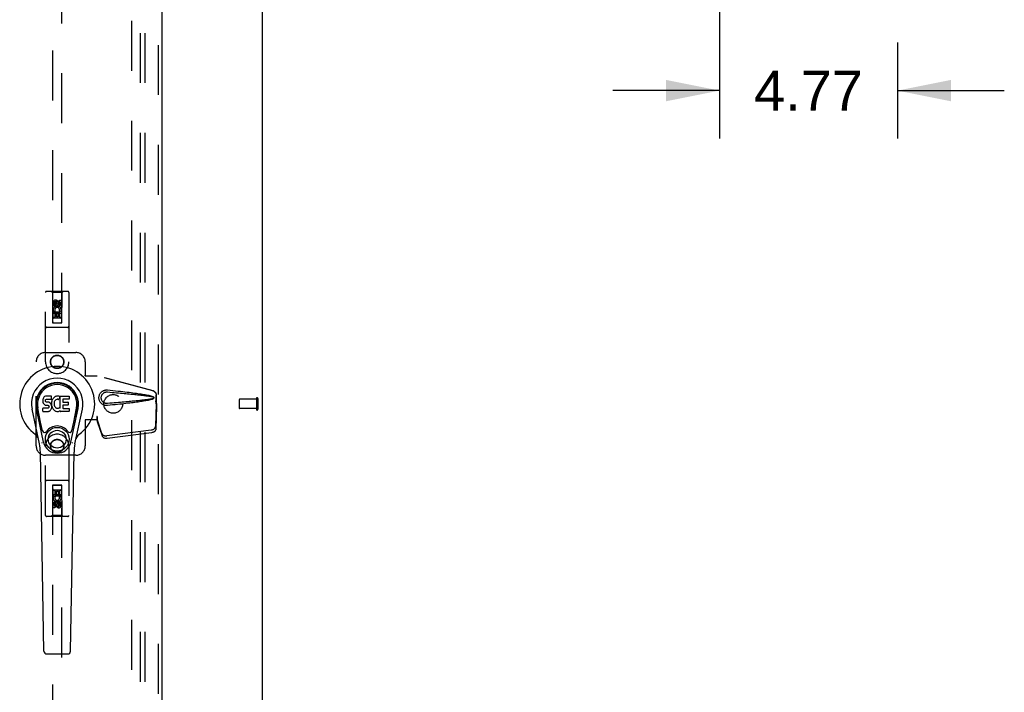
# Model space of a CAD drawing. Header units: inches. Extents: x 0 to 243, y 0 to 157.
# Tile 59 of 69: x 161 to 187, y 48 to 66. Entities that reach past the tile are written whole.
import ezdxf

# ---------------------------------------------------------------- set-up
doc = ezdxf.new("R2010")
doc.units = ezdxf.units.IN
doc.header["$LTSCALE"] = 13.357143
doc.header["$MEASUREMENT"] = 0
doc.linetypes.add('HIDDEN', pattern=[0.2, 0.1, -0.1])
doc.layers.get('0').update_dxf_attribs({"linetype": 'CONTINUOUS'})
for name, color, linetype in [('DEFAULT_2', 8, 'HIDDEN'), ('DIMENSIONS', 7, 'CONTINUOUS'), ('MAIN_DOOR_ASSEMBLY', 7, 'CONTINUOUS'), ('SUBPANELS', 7, 'CONTINUOUS')]:
    doc.layers.add(name, color=color, linetype=linetype)
doc.styles.get("Standard").update_dxf_attribs({"font": 'arial.ttf'})
doc.dimstyles.new('DIMSTYLE_1', dxfattribs={"dimtxt": 1.071429, "dimasz": 1.428571, "dimexe": 0.09, "dimexo": 0.07, "dimgap": 0.0375, "dimtad": 0, "dimtih": 1, "dimtoh": 1, "dimzin": 4, "dimdsep": 46, "dimtxsty": 'Standard', "dimblk": '_FILLED', "dimblk1": '_FILLED', "dimblk2": '_FILLED', "dimcen": 0.09, "dimazin": 1, "dimtfac": 1, "dimtdec": 3, "dimtofl": 0, "dimtmove": 0, "dimatfit": 3, "dimldrblk": '_FILLED', "dimfxl": 0, "dimtolj": 1, "dimtzin": 4, "dimarcsym": 0})

# ---------------------------------------------------------------- blocks, each defined once
blk = doc.blocks.new('_FILLED')
at = {"color": 0, "linetype": 'ByBlock'}
blk.add_solid([(0, 0), (-1, 0.2), (-1, -0.2)], dxfattribs=at)
blk = doc.blocks.new('*D4')
at = {"layer": 'DIMENSIONS', "color": 2, "linetype": 'Continuous'}
for p, q in [((179.339, 76.894), (179.339, 62.508)), ((184.109, 65.081), (184.109, 62.508)), ((179.339, 63.793), (176.482, 63.793)), ((184.109, 63.793), (186.967, 63.793))]:
    blk.add_line(p, q, dxfattribs=at)
at = {"layer": 'DIMENSIONS', "color": 2, "linetype": 'Continuous', "xscale": 1.4285714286, "yscale": 1.4285714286, "zscale": 1.4285714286}
blk.add_blockref('_FILLED', (179.339, 63.793), dxfattribs=at)
at = {"layer": 'DIMENSIONS', "color": 2, "linetype": 'Continuous', "xscale": 1.4285714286, "yscale": 1.4285714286, "zscale": 1.4285714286, "rotation": 180}
blk.add_blockref('_FILLED', (184.109, 63.793), dxfattribs=at)
at = {"layer": 'DIMENSIONS', "color": 2, "linetype": 'Continuous', "insert": (181.724, 64.329), "char_height": 1.0714, "width": 2.91158, "attachment_point": 2, "line_spacing_factor": 0.9}
blk.add_mtext('4.77', dxfattribs=at)

msp = doc.modelspace()

# ---------------------------------------------------------------- linework, layer by layer
at = {"color": 7, "linetype": 'Continuous'}
msp.add_line((167.1095, 11.5329), (167.1095, 66.0009), dxfattribs=at)
at = {"layer": 'DEFAULT_2', "color": 8, "linetype": 'HIDDEN'}
for p, q in [((163.6095, 18.9079), (163.6095, 91.9078)), ((166.4845, 55.5219), (166.4845, 55.2939)), ((166.9415, 55.5319), (166.4945, 55.5319)), ((166.9415, 55.5499), (166.9415, 55.2659)), ((166.9845, 55.5499), (166.9845, 55.2659)), ((166.9415, 55.2839), (166.4945, 55.2839))]:
    msp.add_line(p, q, dxfattribs=at)
for centre, radius, start, end in [((166.4945, 55.5219), 0.01, 90, 180), ((166.963, 55.5499), 0.0215, 0, 180), ((166.4945, 55.2939), 0.01, 180, 270), ((166.963, 55.2659), 0.0215, 180, 360)]:
    msp.add_arc(centre, radius, start, end, dxfattribs=at)
at = {"layer": 'MAIN_DOOR_ASSEMBLY', "color": 8, "linetype": 'HIDDEN'}
for p, q in [((164.318, 18.2619), (164.318, 92.5539)), ((161.4845, 91.5804), (161.4845, 57.5786)), ((161.7345, 57.5786), (161.7345, 91.5804)), ((161.297, 56.5329), (161.297, 58.3904)), ((161.892, 58.4204), (161.327, 58.4204)), ((161.4795, 58.3904), (161.4495, 58.4204)), ((161.7395, 58.3904), (161.4795, 58.3904)), ((161.4795, 58.3904), (161.483, 57.5804)), ((161.736, 57.5804), (161.7395, 58.3904)), ((161.7395, 58.3904), (161.7695, 58.4204)), ((161.922, 58.3904), (161.922, 56.5329)), ((161.5028, 58.0306), (161.5028, 58.123)), ((161.5453, 58.0306), (161.5028, 58.0306)), ((161.5453, 58.123), (161.5453, 58.0306)), ((161.6095, 58.1522), (161.547, 58.1161)), ((161.547, 58.1161), (161.557, 58.1104)), ((161.547, 58.1161), (161.547, 58.044)), ((161.547, 58.044), (161.557, 58.0497)), ((161.547, 58.044), (161.6095, 58.0079)), ((161.6095, 58.1407), (161.557, 58.1104)), ((161.557, 58.1104), (161.557, 58.0497)), ((161.557, 58.0497), (161.6095, 58.0194)), ((161.5891, 58.0945), (161.5891, 58.123)), ((161.672, 58.1161), (161.6095, 58.1522)), ((161.6095, 58.1522), (161.6095, 58.1407)), ((161.662, 58.1104), (161.6095, 58.1407)), ((161.6095, 58.0194), (161.662, 58.0497)), ((161.6095, 58.0079), (161.672, 58.044)), ((161.6095, 58.0079), (161.6095, 58.0194)), ((161.6301, 58.1368), (161.6301, 58.0906)), ((161.672, 58.1161), (161.662, 58.1104)), ((161.662, 58.0497), (161.662, 58.1104)), ((161.672, 58.044), (161.662, 58.0497)), ((161.672, 58.044), (161.672, 58.1161)), ((161.6736, 58.1869), (161.7161, 58.1869)), ((161.6736, 58.0945), (161.6736, 58.1869)), ((161.7161, 58.1869), (161.7161, 58.0945)), ((161.7371, 57.8304), (161.4819, 57.8304)), ((161.5028, 57.8743), (161.6804, 57.8743)), ((161.5028, 57.7182), (161.5028, 57.8743)), ((161.5509, 57.8987), (161.5118, 57.8818)), ((161.5877, 57.8317), (161.5453, 57.8317)), ((161.5453, 57.8317), (161.5453, 57.7182)), ((161.5877, 57.7395), (161.5877, 57.8317)), ((161.6301, 57.7395), (161.5877, 57.7395)), ((161.6736, 57.8317), (161.6301, 57.8317)), ((161.6301, 57.8317), (161.6301, 57.7395)), ((161.6804, 57.8743), (161.6619, 57.8873)), ((161.6736, 57.7182), (161.6736, 57.8317)), ((161.7055, 57.8779), (161.7038, 57.8743)), ((161.7038, 57.8743), (161.7161, 57.8743)), ((161.7161, 57.8743), (161.7161, 57.7182)), ((161.483, 57.5804), (161.736, 57.5804)), ((161.4845, 57.5818), (161.7345, 57.5818)), ((161.4845, 57.5786), (161.7345, 57.5786)), ((161.5453, 57.7182), (161.5028, 57.7182)), ((161.6945, 57.7054), (161.5245, 57.7054)), ((161.7161, 57.7182), (161.6736, 57.7182)), ((161.892, 57.4554), (161.327, 57.4554)), ((161.297, 56.7829), (162.1095, 56.7829)), ((161.047, 54.2829), (161.047, 56.5329)), ((162.3595, 56.5329), (162.3595, 56.1797)), ((162.3565, 56.1629), (162.3595, 56.1797)), ((162.3565, 56.1629), (162.6774, 56.1629)), ((162.3639, 56.1629), (162.3595, 56.1797)), ((164.1672, 55.7605), (162.6697, 56.1629)), ((164.1748, 55.7605), (162.6774, 56.1629)), ((164.2596, 55.41), (164.2596, 55.6398)), ((164.2672, 55.41), (164.2672, 55.6398)), ((164.2378, 55.4916), (164.2596, 55.41)), ((164.2588, 55.4214), (164.2397, 54.8063)), ((164.2454, 55.4916), (164.2672, 55.41)), ((164.2588, 55.4214), (164.2724, 55.3504)), ((164.2672, 55.41), (164.2596, 55.41)), ((164.2612, 55.4376), (164.2698, 55.3813)), ((164.2698, 55.3813), (164.2708, 55.3705)), ((164.2708, 55.3705), (164.2716, 55.3602)), ((164.2716, 55.3602), (164.2724, 55.3504)), ((164.2724, 55.3504), (164.2532, 54.7353)), ((162.6774, 54.9829), (162.3565, 54.9829)), ((162.3565, 54.9829), (162.3595, 54.966)), ((162.3639, 54.9829), (162.3595, 54.966)), ((162.3595, 54.966), (162.3595, 54.2829)), ((162.6774, 55.0703), (162.6697, 55.0703)), ((162.6697, 55.0703), (162.6697, 54.9829)), ((162.8079, 54.6123), (162.676, 54.9962)), ((162.6896, 54.9251), (162.676, 54.9962)), ((162.6774, 55.0703), (162.6774, 54.9829)), ((162.6802, 54.9913), (162.6896, 54.9251)), ((162.8215, 54.5413), (162.6896, 54.9251)), ((164.1222, 54.7073), (162.9347, 54.5548)), ((164.1358, 54.6362), (162.9483, 54.4838)), ((161.297, 52.4254), (161.297, 54.2829)), ((161.922, 54.2829), (161.922, 52.4254)), ((162.1095, 54.0329), (161.297, 54.0329)), ((161.892, 53.3604), (161.327, 53.3604)), ((161.483, 53.2354), (161.4795, 52.4254)), ((161.483, 53.2354), (161.736, 53.2354)), ((161.7345, 53.2371), (161.4845, 53.2371)), ((161.4845, 53.2371), (161.4845, 19.2354)), ((161.7345, 53.2339), (161.4845, 53.2339)), ((161.5029, 53.0975), (161.5453, 53.0975)), ((161.5029, 52.9414), (161.5029, 53.0975)), ((161.5245, 53.1104), (161.6945, 53.1104)), ((161.5453, 53.0975), (161.5453, 52.984)), ((161.5888, 53.0762), (161.6312, 53.0762)), ((161.5888, 52.984), (161.5888, 53.0762)), ((161.6312, 53.0762), (161.6312, 52.984)), ((161.6737, 53.0975), (161.7161, 53.0975)), ((161.6737, 52.984), (161.6737, 53.0975)), ((161.7161, 53.0975), (161.7161, 52.9414)), ((161.7345, 19.2354), (161.7345, 53.2371)), ((161.7395, 52.4254), (161.736, 53.2354)), ((161.4819, 52.9854), (161.7371, 52.9854)), ((161.5152, 52.9414), (161.5029, 52.9414)), ((161.5134, 52.9379), (161.5152, 52.9414)), ((161.7161, 52.9414), (161.5385, 52.9414)), ((161.5385, 52.9414), (161.5571, 52.9284)), ((161.5453, 52.984), (161.5888, 52.984)), ((161.6095, 52.8078), (161.547, 52.7718)), ((161.547, 52.7718), (161.557, 52.766)), ((161.547, 52.7718), (161.547, 52.6996)), ((161.6095, 52.7963), (161.557, 52.766)), ((161.557, 52.766), (161.557, 52.7054)), ((161.5888, 52.6789), (161.5888, 52.7251)), ((161.672, 52.7718), (161.6095, 52.8078)), ((161.6095, 52.8078), (161.6095, 52.7963)), ((161.662, 52.766), (161.6095, 52.7963)), ((161.6312, 52.984), (161.6737, 52.984)), ((161.672, 52.7718), (161.662, 52.766)), ((161.662, 52.7054), (161.662, 52.766)), ((161.668, 52.917), (161.7071, 52.9339)), ((161.672, 52.6996), (161.672, 52.7718)), ((161.6737, 52.7851), (161.7161, 52.7851)), ((161.6737, 52.6927), (161.6737, 52.7851)), ((161.7161, 52.7851), (161.7161, 52.6927)), ((161.5029, 52.6288), (161.5029, 52.7212)), ((161.5453, 52.6288), (161.5029, 52.6288)), ((161.5453, 52.7212), (161.5453, 52.6288)), ((161.547, 52.6996), (161.557, 52.7054)), ((161.547, 52.6996), (161.6095, 52.6635)), ((161.557, 52.7054), (161.6095, 52.675)), ((161.6095, 52.675), (161.662, 52.7054)), ((161.6095, 52.6635), (161.672, 52.6996)), ((161.6095, 52.6635), (161.6095, 52.675)), ((161.6298, 52.7212), (161.6298, 52.6927)), ((161.672, 52.6996), (161.662, 52.7054)), ((161.892, 52.3954), (161.327, 52.3954)), ((161.4795, 52.4254), (161.4495, 52.3954)), ((161.7395, 52.4254), (161.4795, 52.4254)), ((161.7395, 52.4254), (161.7695, 52.3954))]:
    msp.add_line(p, q, dxfattribs=at)
at = {"layer": 'MAIN_DOOR_ASSEMBLY', "color": 3, "linetype": 'Continuous'}
msp.add_line((164.422, 18.2619), (164.422, 92.5539), dxfattribs=at)
at = {"layer": 'MAIN_DOOR_ASSEMBLY', "color": 7, "linetype": 'Continuous'}
for p, q in [((161.2251, 55.5222), (161.2234, 55.4985)), ((161.2234, 55.4985), (161.2241, 55.4746)), ((161.2241, 55.4746), (161.2281, 55.4511)), ((161.2303, 55.5455), (161.2251, 55.5222)), ((161.2281, 55.4511), (161.2364, 55.4288)), ((161.2396, 55.5681), (161.2303, 55.5455)), ((161.2364, 55.4288), (161.2492, 55.4087)), ((161.2532, 55.5877), (161.2396, 55.5681)), ((161.2492, 55.4087), (161.2656, 55.3913)), ((161.2618, 55.5957), (161.2532, 55.5877)), ((161.2714, 55.6022), (161.2618, 55.5957)), ((161.2656, 55.3913), (161.2854, 55.3782)), ((161.293, 55.6119), (161.2714, 55.6022)), ((161.2854, 55.3782), (161.2966, 55.374)), ((161.3164, 55.6193), (161.293, 55.6119)), ((161.2944, 55.4868), (161.2951, 55.5018)), ((161.2951, 55.4792), (161.2944, 55.4868)), ((161.2951, 55.5018), (161.2971, 55.5168)), ((161.2974, 55.4721), (161.2951, 55.4792)), ((161.2966, 55.374), (161.3083, 55.372)), ((161.2971, 55.5168), (161.3003, 55.5235)), ((161.3019, 55.4661), (161.2974, 55.4721)), ((161.3003, 55.5235), (161.306, 55.5284)), ((161.3081, 55.4616), (161.3019, 55.4661)), ((161.306, 55.5284), (161.3204, 55.5328)), ((161.3225, 55.4576), (161.3081, 55.4616)), ((161.3083, 55.372), (161.3558, 55.3716)), ((161.456, 55.6193), (161.3164, 55.6193)), ((161.3204, 55.5328), (161.3352, 55.534)), ((161.3465, 55.4584), (161.3225, 55.4576)), ((161.3352, 55.534), (161.4481, 55.534)), ((161.3705, 55.4572), (161.3465, 55.4584)), ((161.3558, 55.3716), (161.3633, 55.3708)), ((161.3633, 55.3708), (161.3703, 55.3684)), ((161.3703, 55.3684), (161.3763, 55.3639)), ((161.394, 55.4521), (161.3705, 55.4572)), ((161.3763, 55.3639), (161.3813, 55.3579)), ((161.4049, 55.4472), (161.394, 55.4521)), ((161.4147, 55.4404), (161.4049, 55.4472)), ((161.432, 55.4235), (161.4147, 55.4404)), ((161.445, 55.4035), (161.432, 55.4235)), ((161.4545, 55.3814), (161.445, 55.4035)), ((161.4481, 55.534), (161.4537, 55.5345)), ((161.4537, 55.5345), (161.4555, 55.5399)), ((161.4607, 55.3582), (161.4545, 55.3814)), ((161.4555, 55.5399), (161.4567, 55.5527)), ((161.4601, 55.4553), (161.4555, 55.4109)), ((161.4555, 55.4109), (161.4564, 55.3887)), ((161.4577, 55.5764), (161.456, 55.6193)), ((161.4564, 55.3887), (161.4596, 55.3666)), ((161.4567, 55.5527), (161.4577, 55.5764)), ((161.4596, 55.3666), (161.4641, 55.3447)), ((161.4643, 55.4772), (161.4601, 55.4553)), ((161.4703, 55.4986), (161.4643, 55.4772)), ((161.4789, 55.5193), (161.4703, 55.4986)), ((161.4897, 55.5388), (161.4789, 55.5193)), ((161.5026, 55.5569), (161.4897, 55.5388)), ((161.5173, 55.5737), (161.5026, 55.5569)), ((161.5336, 55.5889), (161.5173, 55.5737)), ((161.5257, 55.4266), (161.5249, 55.3996)), ((161.5249, 55.3996), (161.5262, 55.3865)), ((161.5289, 55.4534), (161.5257, 55.4266)), ((161.5262, 55.3865), (161.5293, 55.3736)), ((161.5327, 55.466), (161.5289, 55.4534)), ((161.5293, 55.3736), (161.5395, 55.3488)), ((161.5385, 55.4778), (161.5327, 55.466)), ((161.5518, 55.6019), (161.5336, 55.5889)), ((161.5526, 55.501), (161.5385, 55.4778)), ((161.5722, 55.6107), (161.5518, 55.6019)), ((161.5609, 55.5114), (161.5526, 55.501)), ((161.5716, 55.5188), (161.5609, 55.5114)), ((161.5966, 55.5294), (161.5716, 55.5188)), ((161.5941, 55.6157), (161.5722, 55.6107)), ((161.6162, 55.6178), (161.5941, 55.6157)), ((161.6094, 55.5327), (161.5966, 55.5294)), ((161.6227, 55.5325), (161.6094, 55.5327)), ((161.6387, 55.6174), (161.6162, 55.6178)), ((161.6359, 55.5294), (161.6227, 55.5325)), ((161.6483, 55.5245), (161.6359, 55.5294)), ((161.6499, 55.6157), (161.6387, 55.6174)), ((161.6604, 55.6123), (161.6499, 55.6157)), ((161.6805, 55.5951), (161.6543, 55.5269)), ((161.679, 55.6003), (161.6604, 55.6123)), ((161.6892, 55.6172), (161.926, 55.6172)), ((161.6892, 55.2921), (161.6892, 55.6172)), ((161.7593, 55.5294), (161.7593, 55.462)), ((161.7606, 55.3709), (161.7606, 55.2934)), ((161.926, 55.5339), (161.7638, 55.5339)), ((161.7638, 55.4575), (161.8951, 55.4575)), ((161.8951, 55.3754), (161.7651, 55.3754)), ((161.8996, 55.453), (161.8996, 55.3799)), ((161.9305, 55.6128), (161.9305, 55.5384)), ((161.133, 54.3383), (160.9356, 55.2643)), ((161.2437, 54.3854), (161.0511, 55.2889)), ((161.0994, 55.0625), (161.055, 55.2897)), ((161.1669, 54.9157), (161.0923, 55.297)), ((161.2259, 55.2127), (161.2259, 55.2875)), ((161.2896, 55.2926), (161.2303, 55.292)), ((161.2307, 55.2078), (161.3747, 55.2078)), ((161.3505, 55.2929), (161.2896, 55.2926)), ((161.3657, 55.294), (161.3505, 55.2929)), ((161.3721, 55.2974), (161.3657, 55.294)), ((161.3776, 55.3027), (161.3721, 55.2974)), ((161.3747, 55.2078), (161.3867, 55.2094)), ((161.3869, 55.3148), (161.3776, 55.3027)), ((161.3813, 55.3579), (161.3878, 55.3444)), ((161.3867, 55.2094), (161.3978, 55.2134)), ((161.3894, 55.3217), (161.3869, 55.3148)), ((161.3878, 55.3444), (161.3902, 55.3292)), ((161.3902, 55.3292), (161.3894, 55.3217)), ((161.3978, 55.2134), (161.4177, 55.2273)), ((161.4177, 55.2273), (161.4347, 55.2441)), ((161.4347, 55.2441), (161.4414, 55.2541)), ((161.4414, 55.2541), (161.4467, 55.2648)), ((161.4467, 55.2648), (161.4554, 55.2872)), ((161.4554, 55.2872), (161.4616, 55.3104)), ((161.4632, 55.3343), (161.4607, 55.3582)), ((161.4616, 55.3104), (161.4632, 55.3343)), ((161.4641, 55.3447), (161.4712, 55.3236)), ((161.4712, 55.3236), (161.4925, 55.2844)), ((161.4925, 55.2844), (161.5051, 55.2659)), ((161.5051, 55.2659), (161.5198, 55.2493)), ((161.5198, 55.2493), (161.5363, 55.2343)), ((161.5363, 55.2343), (161.5539, 55.2205)), ((161.5395, 55.3488), (161.5528, 55.3257)), ((161.5528, 55.3257), (161.5616, 55.3156)), ((161.5539, 55.2205), (161.5637, 55.2154)), ((161.5616, 55.3156), (161.5717, 55.3068)), ((161.5637, 55.2154), (161.5742, 55.2118)), ((161.5717, 55.3068), (161.5828, 55.2994)), ((161.5742, 55.2118), (161.596, 55.2062)), ((161.5828, 55.2994), (161.5952, 55.2945)), ((161.5952, 55.2945), (161.6084, 55.2922)), ((161.596, 55.2062), (161.618, 55.2037)), ((161.6084, 55.2922), (161.6218, 55.2917)), ((161.618, 55.2037), (161.6402, 55.2068)), ((161.6218, 55.2917), (161.635, 55.2936)), ((161.635, 55.2936), (161.6477, 55.2977)), ((161.6402, 55.2068), (161.6614, 55.2135)), ((161.6477, 55.2977), (161.6599, 55.3032)), ((161.6599, 55.3032), (161.6709, 55.3106)), ((161.6614, 55.2135), (161.6804, 55.2251)), ((161.6774, 55.3096), (161.6892, 55.2921)), ((161.6804, 55.2251), (161.6806, 55.2252)), ((161.6911, 55.2252), (161.6806, 55.2252)), ((161.6911, 55.2123), (161.6911, 55.2252)), ((161.9267, 55.2078), (161.6956, 55.2078)), ((161.7651, 55.2889), (161.9267, 55.2889)), ((161.9312, 55.2844), (161.9312, 55.2123)), ((161.9753, 54.3854), (162.1678, 55.2889)), ((162.0521, 54.9157), (162.1266, 55.297)), ((162.086, 54.3383), (162.2833, 55.2643)), ((162.1196, 55.0625), (162.1639, 55.2897)), ((161.2149, 54.6907), (161.1669, 54.9157)), ((162.0041, 54.6907), (162.0521, 54.9157)), ((161.2516, 48.7923), (161.1587, 54.1127)), ((161.9674, 48.7923), (162.0602, 54.1127)), ((161.3303, 48.7149), (161.8886, 48.7149))]:
    msp.add_line(p, q, dxfattribs=at)
at = {"layer": 'MAIN_DOOR_ASSEMBLY', "color": 8, "linetype": 'HIDDEN'}
for points in [[(162.9534, 55.3649), (162.9405, 55.364), (162.9276, 55.3639), (162.9147, 55.3647), (162.9018, 55.3663), (162.889, 55.3687), (162.8765, 55.3719), (162.8643, 55.3758), (162.8523, 55.3805), (162.8407, 55.3859), (162.8292, 55.3923), (162.8177, 55.3995), (162.8064, 55.4079), (162.795, 55.4175), (162.7838, 55.4285), (162.7727, 55.4413), (162.7624, 55.4553), (162.7531, 55.4706), (162.7451, 55.4866), (162.7385, 55.5033), (162.7334, 55.5203), (162.7298, 55.5374), (162.7276, 55.5547), (162.7268, 55.572), (162.7274, 55.5893), (162.7295, 55.6066), (162.733, 55.6237), (162.7379, 55.6407), (162.7443, 55.6574), (162.7523, 55.6735), (162.7614, 55.6889), (162.7717, 55.7031), (162.7826, 55.716), (162.7938, 55.7272), (162.8053, 55.737), (162.8167, 55.7455), (162.8282, 55.7529), (162.8398, 55.7593), (162.8516, 55.7649), (162.8636, 55.7697), (162.8759, 55.7737), (162.8886, 55.7769), (162.9014, 55.7794), (162.9144, 55.781)], [(162.9534, 55.4183), (162.944, 55.4179), (162.9346, 55.418), (162.9252, 55.4186), (162.9159, 55.4199), (162.9066, 55.4218), (162.8975, 55.4242), (162.8887, 55.4272), (162.88, 55.4307), (162.8716, 55.4347), (162.8633, 55.4394), (162.8551, 55.4447), (162.8469, 55.4508), (162.8387, 55.4578), (162.8307, 55.4658), (162.8228, 55.475), (162.8154, 55.4851), (162.8088, 55.4959), (162.8031, 55.5071), (162.7985, 55.5183), (162.7949, 55.5295), (162.7923, 55.5405), (162.7905, 55.5512), (162.7894, 55.5617), (162.789, 55.5721), (162.7893, 55.5824), (162.7902, 55.5929), (162.7919, 55.6036), (162.7945, 55.6144), (162.7979, 55.6256), (162.8023, 55.6368), (162.8079, 55.6481), (162.8143, 55.659), (162.8217, 55.6693), (162.8295, 55.6787), (162.8376, 55.6868), (162.8458, 55.694), (162.8541, 55.7003), (162.8624, 55.7058), (162.8708, 55.7106), (162.8793, 55.7147), (162.8881, 55.7183), (162.897, 55.7213), (162.9062, 55.7238), (162.9155, 55.7257), (162.925, 55.727), (162.9344, 55.7277), (162.9439, 55.7279), (162.9534, 55.7274)], [(162.9144, 55.781), (162.9274, 55.7818), (162.9404, 55.7817), (162.9534, 55.7809)], [(162.9534, 55.7809), (163.0289, 55.7733), (163.1016, 55.7659), (163.1713, 55.7587), (163.2382, 55.7517), (163.3023, 55.7448), (163.3638, 55.738), (163.4228, 55.7314), (163.4793, 55.7249), (163.5336, 55.7185), (163.5856, 55.7122), (163.6354, 55.7059), (163.6832, 55.6998), (163.729, 55.6937), (163.7729, 55.6877), (163.815, 55.6817), (163.8553, 55.6757), (163.8939, 55.6696), (163.9308, 55.6636), (163.9661, 55.6575), (163.9999, 55.6513), (164.0322, 55.645), (164.063, 55.6385), (164.0925, 55.6317), (164.1204, 55.6244), (164.1467, 55.6165), (164.1716, 55.6078)], [(162.9534, 55.7274), (163.0167, 55.722), (163.078, 55.7169), (163.137, 55.7118), (163.1939, 55.7069), (163.2487, 55.7022), (163.3015, 55.6976), (163.3523, 55.693), (163.4011, 55.6887), (163.448, 55.6844), (163.4929, 55.6803), (163.5361, 55.6763), (163.5773, 55.6724), (163.6168, 55.6686), (163.6545, 55.6649), (163.6905, 55.6613), (163.7249, 55.6579), (163.7576, 55.6545), (163.7889, 55.6512), (163.819, 55.648), (163.8481, 55.6448), (163.8764, 55.6416), (163.904, 55.6384), (163.9312, 55.6352), (163.9581, 55.6319), (163.9849, 55.6285), (164.0117, 55.6249), (164.0385, 55.6212), (164.0653, 55.6172), (164.0921, 55.613), (164.1188, 55.6083), (164.1453, 55.6029), (164.1717, 55.597)], [(164.1672, 55.7605), (164.1802, 55.7562), (164.1925, 55.7507), (164.2042, 55.7437), (164.215, 55.7355), (164.225, 55.7262), (164.2338, 55.7159), (164.2415, 55.7046), (164.2479, 55.6926), (164.2529, 55.68), (164.2566, 55.6668), (164.2588, 55.6535), (164.2596, 55.6398)], [(164.2672, 55.6398), (164.2665, 55.6535), (164.2643, 55.6668), (164.2606, 55.68), (164.2556, 55.6926), (164.2492, 55.7046), (164.2415, 55.7159), (164.2326, 55.7262), (164.2227, 55.7355), (164.2118, 55.7437), (164.2001, 55.7507), (164.1878, 55.7562), (164.1748, 55.7605)], [(164.1718, 55.5487), (164.1454, 55.5428), (164.1189, 55.5374), (164.0923, 55.5328), (164.0655, 55.5285), (164.0388, 55.5246), (164.012, 55.5208), (163.9853, 55.5173), (163.9585, 55.5139), (163.9317, 55.5106), (163.9046, 55.5074), (163.877, 55.5042), (163.8488, 55.501), (163.8198, 55.4978), (163.7897, 55.4946), (163.7584, 55.4913), (163.7257, 55.4879), (163.6914, 55.4845), (163.6554, 55.4809), (163.6176, 55.4772), (163.5782, 55.4734), (163.5369, 55.4695), (163.4937, 55.4655), (163.4487, 55.4614), (163.4018, 55.4571), (163.353, 55.4527), (163.3021, 55.4482), (163.2493, 55.4436), (163.1943, 55.4388), (163.1373, 55.4339), (163.0782, 55.4289), (163.0169, 55.4237), (162.9534, 55.4183)], [(164.1716, 55.5379), (164.1489, 55.5299), (164.125, 55.5226), (164.0997, 55.5158), (164.0731, 55.5095), (164.0453, 55.5034), (164.0161, 55.4975), (163.9857, 55.4917), (163.954, 55.4861), (163.9209, 55.4805), (163.8864, 55.4749), (163.8504, 55.4693), (163.8128, 55.4637), (163.7738, 55.4582), (163.7331, 55.4525), (163.6907, 55.4469), (163.6466, 55.4412), (163.6006, 55.4354), (163.5528, 55.4296), (163.503, 55.4236), (163.4512, 55.4176), (163.3973, 55.4115), (163.3412, 55.4052), (163.2827, 55.3988), (163.2219, 55.3923), (163.1587, 55.3857), (163.0929, 55.3789), (163.0244, 55.372), (162.9534, 55.3649)], [(164.1716, 55.6078), (164.1777, 55.6047), (164.1829, 55.6009), (164.1875, 55.5962), (164.1911, 55.5909), (164.1937, 55.5853), (164.1953, 55.5793), (164.1959, 55.5731), (164.1954, 55.5668), (164.1939, 55.5608), (164.1913, 55.5551), (164.1876, 55.5498), (164.1831, 55.545), (164.1777, 55.541), (164.1716, 55.5379)], [(164.1717, 55.597), (164.1768, 55.5952), (164.1813, 55.5927), (164.1851, 55.5895), (164.1882, 55.5858), (164.1904, 55.5817), (164.1918, 55.5773), (164.1922, 55.5726), (164.1917, 55.568), (164.1903, 55.5637), (164.188, 55.5597), (164.1849, 55.5561), (164.1811, 55.5529), (164.1768, 55.5505), (164.1718, 55.5487)], [(164.2378, 55.4916), (164.2431, 55.4721), (164.2484, 55.4529), (164.2538, 55.4339), (164.2592, 55.4156), (164.2646, 55.3981), (164.2698, 55.3813)], [(164.2454, 55.4916), (164.248, 55.482), (164.2507, 55.4726), (164.2533, 55.4634), (164.256, 55.4544), (164.2586, 55.4458), (164.2612, 55.4376)], [(164.2612, 55.4376), (164.2608, 55.4347), (164.2604, 55.4319), (164.26, 55.4292), (164.2596, 55.4266), (164.2592, 55.424), (164.2588, 55.4214)], [(162.6697, 55.0703), (162.6723, 55.0501), (162.6749, 55.0301), (162.6776, 55.0104), (162.6802, 54.9913)], [(162.6766, 55.0118), (162.6765, 55.0064), (162.6764, 55.0037), (162.6763, 55.0011), (162.6762, 54.9986), (162.676, 54.9962)], [(162.677, 55.0301), (162.6768, 55.0207), (162.6766, 55.0118)], [(162.6774, 55.0703), (162.6773, 55.06), (162.677, 55.0301)], [(162.6842, 54.9633), (162.6827, 54.9743), (162.6805, 54.9916), (162.6789, 55.0076), (162.6777, 55.0221), (162.6771, 55.0349), (162.6771, 55.0426)], [(162.8079, 54.6123), (162.8121, 54.6027), (162.8178, 54.5937), (162.825, 54.5853), (162.8336, 54.5777), (162.8434, 54.571), (162.8543, 54.5653), (162.8662, 54.5607), (162.879, 54.5571), (162.8924, 54.5547), (162.9063, 54.5535), (162.9204, 54.5536), (162.9347, 54.5548)], [(164.1222, 54.7073), (164.1377, 54.71), (164.1526, 54.714), (164.167, 54.7193), (164.1806, 54.7258), (164.1932, 54.7335), (164.2047, 54.7421), (164.2147, 54.7516), (164.2232, 54.7618), (164.2301, 54.7725), (164.2352, 54.7836), (164.2384, 54.7949), (164.2397, 54.8063)], [(164.2532, 54.7353), (164.2519, 54.7238), (164.2487, 54.7126), (164.2436, 54.7015), (164.2368, 54.6907), (164.2283, 54.6806), (164.2182, 54.6711), (164.2068, 54.6624), (164.1942, 54.6548), (164.1805, 54.6483), (164.1661, 54.6429), (164.1512, 54.639), (164.1358, 54.6362)], [(162.9483, 54.4838), (162.9339, 54.4825), (162.9198, 54.4825), (162.906, 54.4837), (162.8925, 54.4861), (162.8798, 54.4896), (162.8679, 54.4943), (162.8569, 54.5), (162.8471, 54.5067), (162.8386, 54.5143), (162.8314, 54.5227), (162.8257, 54.5316), (162.8215, 54.5413)]]:
    msp.add_lwpolyline(points, dxfattribs=at)
at = {"layer": 'MAIN_DOOR_ASSEMBLY', "color": 7, "linetype": 'Continuous'}
for points in [[(161.2112, 54.355), (161.2095, 54.3605), (161.2079, 54.366), (161.2064, 54.3716), (161.2052, 54.3772)], [(162.0138, 54.3772), (162.0125, 54.3716), (162.0111, 54.366), (162.0095, 54.3605), (162.0077, 54.355)]]:
    msp.add_lwpolyline(points, dxfattribs=at)
at = {"layer": 'MAIN_DOOR_ASSEMBLY', "color": 8, "linetype": 'HIDDEN'}
for centre, radius in [((161.6095, 58.0804), 0.085), ((161.6095, 58.0804), 0.0845), ((161.6095, 56.5329), 0.18), ((161.6095, 56.5329), 0.1715), ((161.6095, 54.2829), 0.18), ((161.6095, 54.2829), 0.1715), ((161.6095, 52.7354), 0.085), ((161.6095, 52.7354), 0.0845)]:
    msp.add_circle(centre, radius, dxfattribs=at)
at = {"layer": 'MAIN_DOOR_ASSEMBLY', "color": 7, "linetype": 'Continuous'}
for radius in [0.3169, 0.2382]:
    msp.add_circle((161.6095, 54.4634), radius, dxfattribs=at)
at = {"layer": 'MAIN_DOOR_ASSEMBLY', "color": 8, "linetype": 'HIDDEN'}
for centre, radius, start, end in [((161.327, 58.3904), 0.03, 90, 180), ((161.892, 58.3904), 0.03, 0, 90), ((161.5672, 58.1231), 0.0644, 12.29948, 180.07752), ((161.6096, 57.9241), 0.1065, 334.26362, 203.40274), ((161.5672, 58.123), 0.0219, 359.90115, 180), ((161.6526, 58.0945), 0.0635, 180, 360), ((161.6517, 58.0945), 0.0219, 190.307, 360), ((161.6096, 57.9241), 0.0639, 324.88948, 203.40261), ((161.327, 57.4854), 0.03, 180, 270), ((161.5245, 57.6654), 0.04, 90, 180), ((161.5245, 57.6204), 0.04, 180, 270), ((161.6945, 57.6654), 0.04, 0, 90), ((161.6945, 57.6204), 0.04, 270, 360), ((161.892, 57.4854), 0.03, 270, 360), ((161.297, 56.5329), 0.25, 90, 180), ((162.1095, 56.5329), 0.25, 0, 90), ((161.6095, 56.5329), 0.3125, 180, 360), ((161.6095, 54.2829), 0.3125, 0, 180), ((161.297, 54.2829), 0.25, 180, 270), ((162.1095, 54.2829), 0.25, 270, 360), ((161.327, 53.3304), 0.03, 90, 180), ((161.892, 53.3304), 0.03, 0, 90), ((161.5245, 53.1954), 0.04, 90, 180), ((161.5245, 53.1504), 0.04, 180, 270), ((161.6945, 53.1954), 0.04, 0, 90), ((161.6945, 53.1504), 0.04, 270, 360), ((161.6094, 52.8916), 0.1065, 154.26362, 23.40274), ((161.5664, 52.7212), 0.0635, 0, 180), ((161.5673, 52.7212), 0.0219, 10.307, 180), ((161.6094, 52.8916), 0.0639, 144.88948, 23.40261), ((161.6517, 52.6926), 0.0644, 192.29948, 0.07752), ((161.6517, 52.6927), 0.0219, 179.90115, 360), ((161.327, 52.4254), 0.03, 180, 270), ((161.892, 52.4254), 0.03, 270, 360)]:
    msp.add_arc(centre, radius, start, end, dxfattribs=at)
at = {"layer": 'MAIN_DOOR_ASSEMBLY', "color": 7, "linetype": 'Continuous'}
for centre, radius, start, end in [((161.6095, 55.4079), 1.0039, 305.50661, 234.49339), ((161.6095, 55.4079), 0.689, 347.97034, 192.02966), ((161.6095, 55.4079), 0.5709, 347.97034, 192.02966), ((161.6095, 55.398), 0.5269, 348.94024, 191.0594), ((161.6501, 55.5286), 0.00448, 246.1578, 339.00164), ((161.6763, 55.5967), 0.00448, 339.00164, 51.87288), ((161.7638, 55.5294), 0.00448, 90, 180), ((161.7638, 55.462), 0.00448, 180, 270), ((161.7651, 55.3709), 0.00448, 90, 180), ((161.8951, 55.453), 0.00448, 0, 90), ((161.8951, 55.3799), 0.00448, 270, 360), ((161.926, 55.6128), 0.00448, 0, 90), ((161.926, 55.5384), 0.00448, 270, 360), ((161.2304, 55.2875), 0.00448, 90, 180.01188), ((161.2307, 55.2127), 0.00483, 180, 270), ((161.6737, 55.3071), 0.00448, 34.0893, 127.3444), ((161.6956, 55.2123), 0.00448, 180, 270), ((161.7651, 55.2934), 0.00448, 180, 270), ((161.9267, 55.2844), 0.00448, 0, 90), ((161.9267, 55.2123), 0.00448, 270, 360), ((160.9121, 54.4304), 0.1969, 12.02966, 54.49339), ((161.2726, 54.703), 0.0591, 192.02966, 324.57633), ((161.6095, 54.4634), 0.3543, 35.42367, 144.57633), ((161.9463, 54.703), 0.0591, 215.42367, 347.97034), ((162.3069, 54.4304), 0.1969, 125.50661, 167.97034), ((159.9778, 54.0921), 1.1811, 1, 12.02966), ((161.6095, 54.4634), 0.374, 192.02966, 347.97034), ((163.2412, 54.0921), 1.1811, 167.97034, 179), ((161.3303, 48.7937), 0.0787, 181, 270), ((161.8886, 48.7937), 0.0787, 270, 359)]:
    msp.add_arc(centre, radius, start, end, dxfattribs=at)
msp.add_ellipse((161.6095, 55.398), major_axis=(0, 0.565), ratio=0.9998476, start_param=-1.7636498, end_param=1.7636498, dxfattribs=at)
at = {"layer": 'SUBPANELS', "color": 8, "linetype": 'HIDDEN'}
for p, q in [((163.8282, 89.3766), (163.8282, 21.4391)), ((163.9532, 89.3766), (163.9532, 21.4391))]:
    msp.add_line(p, q, dxfattribs=at)
msp.add_circle((163.1095, 55.4079), 0.25, dxfattribs=at)

# ---------------------------------------------------------------- dimensions: what is measured, and where the dimension line sits
at = {"layer": 'DIMENSIONS', "color": 2, "linetype": 'Continuous'}
dim = msp.add_linear_dim(base=(179.339, 63.7933), p1=(184.1095, 65.1509), p2=(179.339, 76.9644), angle=180, dimstyle='DIMSTYLE_1', dxfattribs=at)
dim.commit()
dim.dimension.update_dxf_attribs({"geometry": '*D4', "text_midpoint": (181.6969, 63.7914), "dimtype": 160})

doc.saveas('drawing.dxf')
